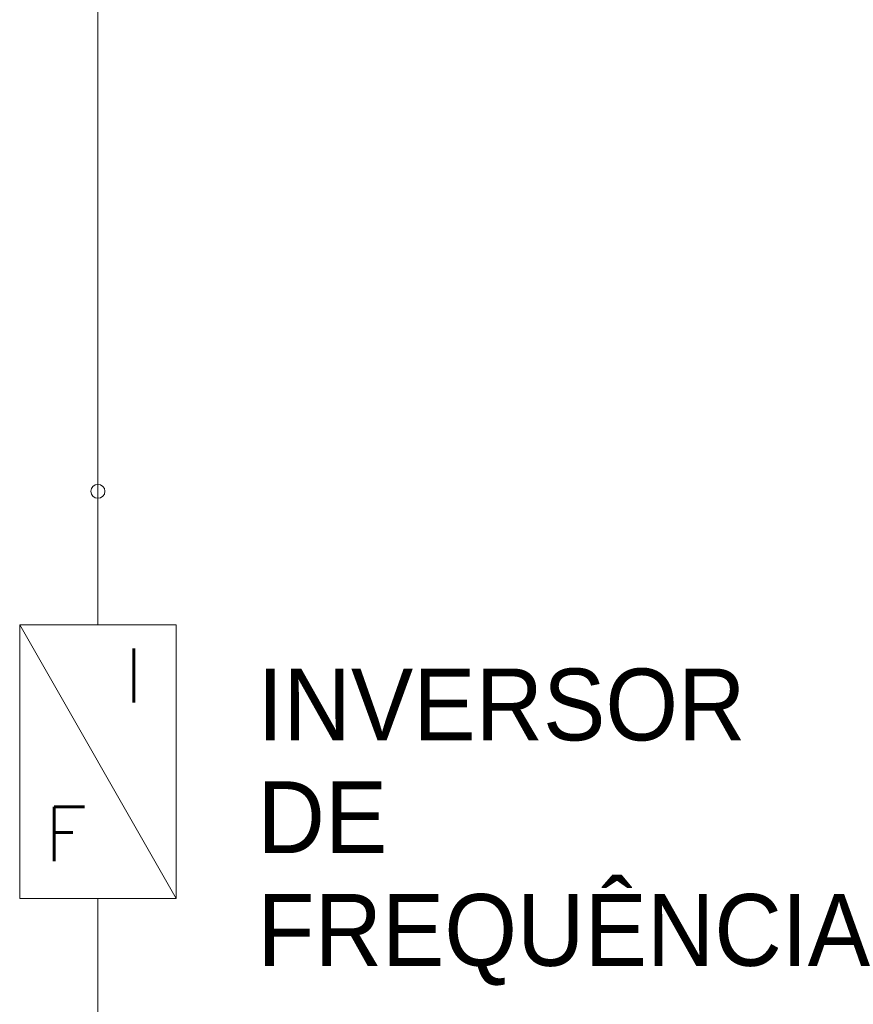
# Model space of a CAD drawing. Header units: metres. Extents: x 0.7 to 24.4, y 0.6 to 5.8.
# Tile 246 of 256: x 11.343 to 11.955, y 2.131 to 2.854. Entities that reach past the tile are written whole.
import ezdxf

# ---------------------------------------------------------------- set-up
doc = ezdxf.new("R2010")
doc.units = ezdxf.units.M
for name, color, linetype, lineweight, true_color in [('COMPONENTES', 2, 'Continuous', 18, 0xffff00), ('FIACAO', 1, 'Continuous', 18, 0xff0000), ('Quadro elétrico CINE REX_dwg', 7, 'Continuous', 18, 0x767676)]:
    doc.layers.add(name, color=color, linetype=linetype, lineweight=lineweight, true_color=true_color)
doc.styles.add('Arial', font='arial.ttf', dxfattribs={"height": 0.052737})
doc.styles.add('RomanS_1', font='romans__.ttf', dxfattribs={"height": 0.039877})

# ---------------------------------------------------------------- blocks, each defined once
blk = doc.blocks.new('Quadro elétrico CINE REX_dwg-1095559-QUADRO ELÉTRICO')
at = {"layer": 'COMPONENTES', "color": 3, "true_color": 0x00ff00}
for p, q in [((11.40017, 2.50761), (11.40017, 2.40964)), ((11.34274, 2.40964), (11.45759, 2.20866)), ((11.40017, 2.1107), (11.40017, 2.20866))]:
    blk.add_line(p, q, dxfattribs=at)
at = {"layer": 'COMPONENTES', "color": 3, "true_color": 0x00ff00, "flags": 128}
blk.add_lwpolyline([(11.34274, 2.20866), (11.45759, 2.20866), (11.45759, 2.40964), (11.34274, 2.40964)], close=True, dxfattribs=at)
at = {"layer": 'COMPONENTES', "color": 3, "true_color": 0x00ff00}
for start, end in [(0, 180), (180, 0)]:
    blk.add_arc((11.40017, 2.50761), 0.00512, start, end, dxfattribs=at)
at = {"layer": 'FIACAO'}
blk.add_line((11.40017, 2.92041), (11.40017, 2.50761), dxfattribs=at)
at = {"lineweight": 18, "insert": (11.5169, 2.37743), "char_height": 0.052737, "width": 0.5759309, "attachment_point": 1, "line_spacing_factor": 0.941778, "style": 'Arial'}
blk.add_mtext('INVERSOR\\PDE\\PFREQUÊNCIA', dxfattribs=at)
at = {"layer": 'COMPONENTES', "color": 3, "true_color": 0x00ff00, "char_height": 0.03988, "attachment_point": 1, "line_spacing_factor": 0.983083, "style": 'RomanS_1'}
for s, insert, width in [('I', (11.41968, 2.39229), 0.018958), ('F', (11.36122, 2.27594), 0.0418049)]:
    blk.add_mtext(s, dxfattribs=dict(at, insert=insert, width=width))

msp = doc.modelspace()

# ---------------------------------------------------------------- block references
at = {"layer": 'Quadro elétrico CINE REX_dwg', "color": 7}
msp.add_blockref('Quadro elétrico CINE REX_dwg-1095559-QUADRO ELÉTRICO', (0, 0), dxfattribs=at)

doc.saveas('drawing.dxf')
